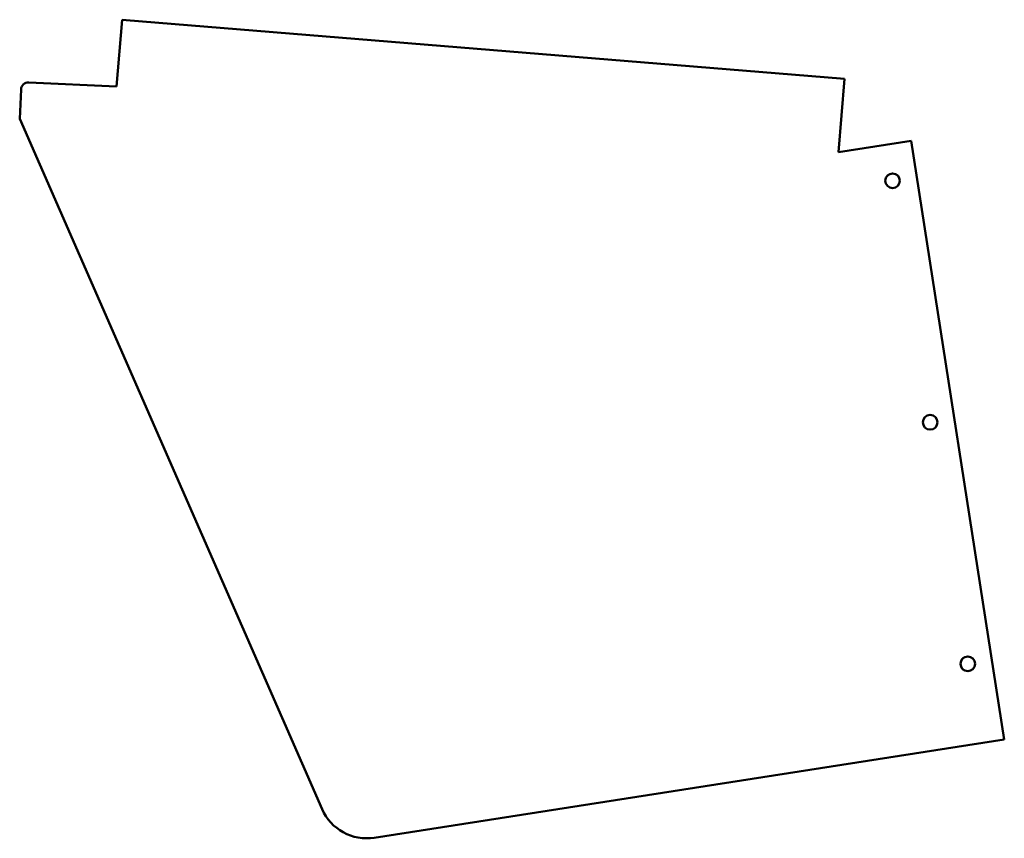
# Model space of a CAD drawing. Header units: millimetres. Extents: x -115 to 288, y -277 to 58.
import ezdxf

# ---------------------------------------------------------------- set-up
doc = ezdxf.new("R2010")
doc.units = ezdxf.units.MM
doc.linetypes.add('Plná', pattern=[0])
doc.layers.add('IV_INTERIOR_PROFILES', color=7, linetype='Plná', lineweight=50)
doc.layers.add('IV_OUTER_PROFILE', color=7, linetype='Plná', lineweight=50)

msp = doc.modelspace()

# ---------------------------------------------------------------- linework, layer by layer
at = {"layer": 'IV_INTERIOR_PROFILES'}
for centre in [(242.02, -8.21), (257.42, -107.02), (272.82, -205.82)]:
    msp.add_circle(centre, 3, dxfattribs=at)
at = {"layer": 'IV_OUTER_PROFILE'}
for p, q in [((-75.6, 30.38), (-73.37, 57.69)), ((-73.37, 57.69), (222.29, 33.52)), ((222.29, 33.52), (219.84, 3.51)), ((-115.25, 17.2), (-114.7, 29.18)), ((-111.56, 32.04), (-75.61, 30.38)), ((-75.61, 30.38), (-75.6, 30.38)), ((8.49, -265.22), (-115.25, 17.2)), ((249.59, 8.15), (219.84, 3.51)), ((249.59, 8.15), (287.77, -236.75)), ((287.77, -236.75), (29.89, -276.96))]:
    msp.add_line(p, q, dxfattribs=at)
for centre, radius, start, end in [((-111.7, 29.04), 3, 87.3611, 177.3611), ((26.81, -257.2), 20, 203.6611, 278.8611)]:
    msp.add_arc(centre, radius, start, end, dxfattribs=at)

doc.saveas('drawing.dxf')
